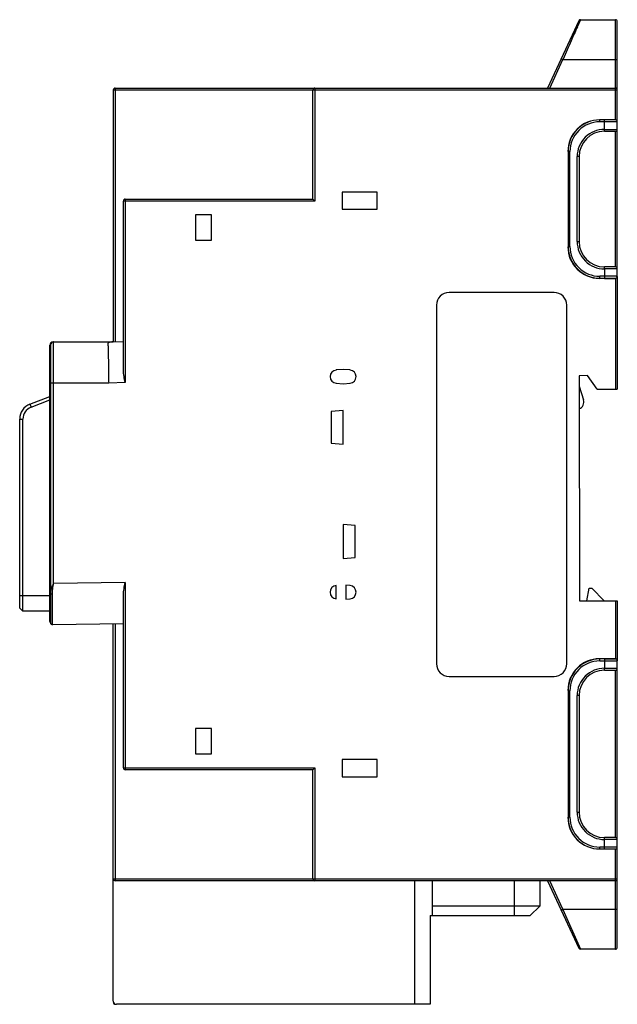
# Model space of a CAD drawing. Header units: millimetres. Extents: x 20 to 114, y 15 to 171.
import ezdxf

# ---------------------------------------------------------------- set-up
doc = ezdxf.new("R2010")
doc.units = ezdxf.units.MM
doc.header["$LTSCALE"] = 12.12713
doc.layers.get('0').update_dxf_attribs({"linetype": 'CONTINUOUS'})

msp = doc.modelspace()

# ---------------------------------------------------------------- linework, layer by layer
at = {"color": 7}
for p, q in [((107.96, 170.5), (103.04, 159.87)), ((108.23, 170.67), (107.7, 169.48)), ((108.23, 170.67), (113.74, 170.67)), ((113.74, 154.87), (113.74, 170.67)), ((114.04, 130.19), (114.04, 170.37)), ((103.37, 159.87), (105.45, 164.37)), ((105.45, 164.37), (105.18, 164.5)), ((105.49, 164.46), (105.45, 164.37)), ((105.45, 164.37), (114.04, 164.37)), ((34.54, 159.57), (34.54, 119.86)), ((114.04, 159.57), (34.54, 159.57)), ((34.84, 159.87), (34.84, 119.88)), ((34.84, 159.87), (113.74, 159.87)), ((66.04, 142.37), (66.04, 159.57)), ((66.34, 159.87), (66.34, 142.07)), ((111.27, 154.57), (111.27, 154.87)), ((113.74, 154.87), (111.27, 154.87)), ((114.04, 154.57), (111.27, 154.57)), ((112.04, 153.37), (112.04, 154.87)), ((112, 153.07), (113.74, 153.07)), ((112.04, 153.37), (114.04, 153.37)), ((113.74, 131.67), (113.74, 153.07)), ((106.27, 149.87), (106.27, 134.9)), ((106.27, 149.87), (106.57, 149.87)), ((106.57, 134.9), (106.57, 149.87)), ((107.7, 135.67), (107.7, 149.07)), ((108, 149.07), (107.7, 149.07)), ((108, 149.07), (108, 135.67)), ((70.62, 143.49), (70.62, 140.76)), ((76.15, 143.49), (70.62, 143.49)), ((76.15, 140.76), (76.15, 143.49)), ((36.14, 115.36), (36.14, 142.07)), ((66.34, 142.07), (36.14, 142.07)), ((36.44, 142.37), (36.44, 113.42)), ((36.44, 142.37), (66.04, 142.37)), ((66.04, 142.37), (66.34, 142.07)), ((47.53, 139.88), (47.53, 135.87)), ((50.04, 139.88), (47.53, 139.88)), ((50.04, 135.87), (50.04, 139.88)), ((70.62, 140.76), (76.15, 140.76)), ((47.53, 135.87), (50.04, 135.87)), ((107.7, 135.67), (108, 135.67)), ((106.57, 134.9), (106.27, 134.9)), ((113.74, 131.67), (112, 131.67)), ((114.04, 131.37), (112.04, 131.37)), ((112.04, 131.37), (112.04, 129.9)), ((112.04, 130.2), (111.27, 130.2)), ((111.27, 129.9), (111.27, 130.2)), ((111.27, 129.9), (112.04, 129.9)), ((112.04, 129.87), (113.74, 129.87)), ((113.74, 129.89), (113.74, 112.37)), ((114.04, 130.17), (114.04, 112.37)), ((104.07, 127.65), (87.5, 127.65)), ((85.51, 125.66), (85.51, 69.09)), ((106.06, 69.09), (106.06, 125.65)), ((25.14, 81.75), (25.14, 119.85)), ((25.14, 119.85), (34.54, 119.85)), ((34.53, 119.87), (36.14, 119.91)), ((24.54, 75.75), (24.54, 119.35)), ((24.64, 119.35), (24.64, 75.55)), ((70.79, 115.51), (69.69, 115.42)), ((71.88, 115.42), (70.79, 115.51)), ((36.44, 113.42), (33.82, 113.35)), ((109.33, 114.53), (108.04, 114.52)), ((108.04, 114.52), (108.05, 79.02)), ((110.84, 112.37), (109.33, 114.53)), ((33.82, 113.35), (24.64, 113.35)), ((69.69, 113.32), (70.79, 113.23)), ((70.79, 113.23), (71.88, 113.32)), ((108.04, 112.87), (108.69, 110.71)), ((110.84, 112.37), (114.04, 112.37)), ((21.39, 110.01), (24.54, 111.22)), ((21.57, 109.55), (24.54, 110.69)), ((21.39, 110.01), (21.57, 109.55)), ((70.79, 109.04), (68.89, 108.87)), ((68.89, 108.87), (68.89, 103.87)), ((70.79, 103.7), (70.79, 109.04)), ((19.79, 77.87), (19.79, 107.68)), ((19.79, 107.68), (20.29, 107.68)), ((20.29, 77.37), (20.29, 107.68)), ((68.89, 103.87), (70.79, 103.7)), ((72.69, 90.87), (70.79, 91.04)), ((70.79, 91.04), (70.79, 85.7)), ((72.69, 85.87), (72.69, 90.87)), ((70.79, 85.7), (72.69, 85.87)), ((36.44, 81.9), (25.14, 81.75)), ((36.44, 81.9), (36.44, 52.37)), ((69.72, 79.32), (69.72, 81.42)), ((71.88, 81.42), (71.22, 81.47)), ((71.22, 81.47), (71.22, 79.27)), ((109.22, 79.01), (109.59, 81)), ((109.59, 81), (110, 81)), ((110, 81), (111.94, 79.01)), ((19.79, 79.87), (24.54, 79.87)), ((24.94, 75.25), (24.94, 80.11)), ((36.14, 52.67), (36.14, 79.94)), ((71.22, 79.27), (71.88, 79.32)), ((20.29, 77.37), (19.79, 77.87)), ((108.05, 79.02), (114.04, 78.99)), ((113.74, 78.99), (113.74, 69.85)), ((114.04, 78.99), (114.04, 69.57)), ((24.54, 77.37), (20.29, 77.37)), ((36.14, 75.39), (24.94, 75.25)), ((34.54, 15.87), (34.54, 75.37)), ((34.84, 75.37), (34.84, 34.87)), ((112.04, 69.84), (111.27, 69.84)), ((111.27, 69.54), (111.27, 69.84)), ((111.27, 69.54), (112.04, 69.54)), ((112.04, 69.87), (113.74, 69.87)), ((112.04, 69.84), (112.04, 68.37)), ((112.04, 68.37), (114.04, 68.37)), ((114.04, 24.37), (114.04, 69.55)), ((87.5, 67.09), (104.07, 67.09)), ((112, 68.07), (113.74, 68.07)), ((113.74, 41.67), (113.74, 68.07)), ((106.27, 64.84), (106.57, 64.84)), ((106.27, 64.84), (106.27, 44.87)), ((106.57, 44.87), (106.57, 64.84)), ((108, 64.07), (107.7, 64.07)), ((107.7, 45.67), (107.7, 64.07)), ((108, 64.07), (108, 45.67)), ((50.04, 58.88), (47.53, 58.88)), ((47.53, 58.88), (47.53, 54.86)), ((50.04, 54.86), (50.04, 58.88)), ((47.53, 54.86), (50.04, 54.86)), ((76.15, 53.98), (70.62, 53.98)), ((70.62, 53.98), (70.62, 51.25)), ((76.15, 51.25), (76.15, 53.98)), ((36.14, 52.67), (66.34, 52.67)), ((66.04, 52.37), (36.44, 52.37)), ((66.04, 52.37), (66.34, 52.67)), ((66.04, 35.17), (66.04, 52.37)), ((66.34, 52.67), (66.34, 34.87)), ((70.62, 51.25), (76.15, 51.25)), ((107.7, 45.67), (108, 45.67)), ((106.57, 44.87), (106.27, 44.87)), ((113.74, 41.67), (112, 41.67)), ((114.04, 41.37), (112.04, 41.37)), ((112.04, 39.87), (112.04, 41.37)), ((114.04, 40.17), (111.27, 40.17)), ((111.27, 39.87), (111.27, 40.17)), ((111.27, 39.87), (113.74, 39.87)), ((113.74, 24.07), (113.74, 39.87)), ((34.54, 35.17), (114.04, 35.17)), ((113.74, 34.87), (34.84, 34.87)), ((82.04, 34.87), (82.04, 15.37)), ((84.84, 34.87), (84.84, 29.37)), ((97.8, 29.37), (97.8, 34.87)), ((101.84, 34.87), (101.8, 30.87)), ((103.04, 34.87), (107.96, 24.24)), ((105.45, 30.37), (103.37, 34.87)), ((101.8, 30.87), (84.84, 30.87)), ((100.29, 29.37), (101.8, 30.87)), ((105.18, 30.24), (105.45, 30.37)), ((105.45, 30.37), (114.04, 30.37)), ((105.45, 30.37), (105.47, 30.32)), ((105.47, 30.32), (108.23, 24.07)), ((84.54, 29.37), (100.29, 29.37)), ((84.54, 29.37), (84.54, 15.37)), ((113.74, 24.07), (108.23, 24.07)), ((84.54, 15.37), (35.04, 15.37))]:
    msp.add_line(p, q, dxfattribs=at)
for centre, radius, start, end in [((108.23, 170.37), 0.3, 90, 155.1579), ((113.74, 170.37), 0.3, 0, 90), ((34.84, 159.57), 0.3, 90, 180), ((66.34, 159.57), 0.3, 90, 180), ((113.74, 159.57), 0.3, 0, 90), ((111.27, 149.87), 5, 89.999, 179.999), ((111.27, 149.87), 4.7, 89.9984, 179.9986), ((113.74, 154.57), 0.3, 0, 90), ((112, 149.07), 4.3, 89.5698, 180), ((112, 149.07), 4, 90.0004, 180), ((113.74, 153.37), 0.3, 270, 360), ((36.44, 142.07), 0.3, 90, 180), ((112, 135.67), 4.3, 180, 270.4297), ((112, 135.67), 4, 180, 270), ((111.27, 134.9), 5, 179.9995, 270.0005), ((111.27, 134.9), 4.7, 180.0006, 270.0014), ((113.74, 131.37), 0.3, 0, 90), ((113.74, 130.19), 0.3, 269.981, 0.0167), ((87.5, 125.66), 1.99, 89.9235, 180.0378), ((104.07, 125.66), 1.99, 359.9235, 90.0378), ((25.04, 119.35), 0.5, 85.2542, 180), ((25.14, 119.35), 0.5, 90, 180), ((69.79, 114.37), 1.05, 95, 265.0205), ((71.79, 114.37), 1.05, 274.9956, 85), ((107.54, 110.36), 1.2, 294.5943, 16.77), ((22.29, 107.68), 2.5, 111, 180), ((22.29, 107.68), 2, 111, 180), ((69.79, 80.37), 1.05, 93.8226, 266.1774), ((71.79, 80.37), 1.05, 275.0054, 85), ((28.37, 80.11), 3.44, 179.0732, 180.0259), ((25.04, 75.75), 0.5, 180, 223.0718), ((24.94, 75.55), 0.3, 180, 270.8465), ((87.5, 69.08), 1.99, 179.9235, 270.0378), ((104.07, 69.08), 1.99, 269.9235, 0.0378), ((111.27, 64.84), 5, 89.9995, 180.0005), ((111.27, 64.84), 4.7, 90.0005, 180.0013), ((112, 64.07), 4.3, 89.5698, 180), ((113.74, 69.55), 0.3, 359.9833, 90.019), ((113.74, 68.37), 0.3, 270, 360), ((112, 64.07), 4, 90.0004, 180), ((36.44, 52.67), 0.3, 180, 270), ((112, 45.67), 4.3, 180, 270.4297), ((112, 45.67), 4, 180, 270), ((111.27, 44.87), 5, 180.001, 270.001), ((111.27, 44.87), 4.7, 180.0016, 270.0028), ((113.74, 41.37), 0.3, 0, 90), ((113.74, 40.17), 0.3, 270, 360), ((34.84, 35.17), 0.3, 180, 270), ((66.34, 35.17), 0.3, 180, 270), ((113.74, 35.17), 0.3, 270, 360), ((108.23, 24.37), 0.3, 204.8421, 270), ((113.74, 24.37), 0.3, 270, 360), ((35.04, 15.87), 0.5, 180, 270), ((34.84, 15.67), 0.3, 180, 270)]:
    msp.add_arc(centre, radius, start, end, dxfattribs=at)
for centre, major_axis, ratio, start_param, end_param in [((111.24, 149.87), (5, 0), 0.999962, 1.570796, 3.141593), ((111.24, 134.87), (3.54, 3.54), 0.999924, -3.926953, -2.356233), ((111.24, 64.87), (-3.54, 3.54), 0.999924, -0.78536, 0.78536), ((111.24, 44.87), (5, 0), 0.999962, -3.141593, -1.570796)]:
    msp.add_ellipse(centre, major_axis=major_axis, ratio=ratio, start_param=start_param, end_param=end_param, dxfattribs=at)
for points, knots in [([(107.74, 169.57), (107.41, 168.82), (106.87, 167.6), (106.12, 165.9), (105.71, 164.95), (105.49, 164.46)], [0, 0, 0, 0, 0.442656, 0.714188, 1, 1, 1, 1]), ([(112, 153.07), (112.01, 153.07), (112.01, 153.08), (112.02, 153.11), (112.03, 153.17), (112.03, 153.26), (112.03, 153.33), (112.04, 153.37)], [0, 0, 0, 0, 0.031941, 0.091327, 0.304556, 0.624025, 1, 1, 1, 1]), ([(112.04, 131.37), (112.03, 131.41), (112.03, 131.48), (112.03, 131.57), (112.02, 131.63), (112.01, 131.66), (112.01, 131.67), (112, 131.67)], [0, 0, 0, 0, 0.375946, 0.695406, 0.908681, 0.968072, 1, 1, 1, 1]), ([(114.04, 130.19), (114.04, 130.19), (114.03, 130.19), (114.03, 130.19), (114.01, 130.19), (113.99, 130.19), (113.94, 130.19), (113.88, 130.19), (113.79, 130.2), (113.69, 130.2), (113.58, 130.2), (113.39, 130.2), (113.13, 130.2), (112.79, 130.2), (112.42, 130.2), (112.17, 130.2), (112.04, 130.2)], [0, 0, 0, 0, 0.001264, 0.004905, 0.01093, 0.019325, 0.043155, 0.076227, 0.118192, 0.168625, 0.227088, 0.293006, 0.444481, 0.617316, 0.805097, 1, 1, 1, 1]), ([(112.04, 129.9), (112.15, 129.9), (112.36, 129.9), (112.68, 129.9), (112.97, 129.9), (113.19, 129.9), (113.35, 129.9), (113.44, 129.9), (113.53, 129.9), (113.6, 129.89), (113.66, 129.89), (113.69, 129.89), (113.72, 129.89), (113.73, 129.89), (113.73, 129.89), (113.74, 129.89), (113.74, 129.89)], [0, 0, 0, 0, 0.194669, 0.382655, 0.555574, 0.706991, 0.772818, 0.831246, 0.881731, 0.92373, 0.956765, 0.9806, 0.98901, 0.995053, 0.998712, 1, 1, 1, 1]), ([(113.74, 129.87), (113.78, 129.87), (113.87, 129.89), (113.99, 129.99), (114.04, 130.1), (114.04, 130.17)], [0, 0, 0, 0, 0.297725, 0.558111, 1, 1, 1, 1]), ([(34.54, 119.85), (34.4, 119.85), (34.21, 119.84), (33.98, 119.81), (33.85, 119.76), (33.76, 119.7), (33.67, 119.59), (33.68, 119.44), (33.71, 119.28), (33.75, 119.09), (33.76, 118.81), (33.76, 118.43), (33.76, 118.01), (33.76, 117.53), (33.77, 117.02), (33.78, 116.46), (33.79, 115.67), (33.8, 114.63), (33.81, 113.78), (33.82, 113.35)], [0, 0, 0, 0, 0.056859, 0.079288, 0.097572, 0.112509, 0.125669, 0.153979, 0.171575, 0.191314, 0.23637, 0.288941, 0.348696, 0.414989, 0.487143, 0.564436, 0.646114, 0.819458, 1, 1, 1, 1]), ([(36.44, 113.42), (36.37, 113.74), (36.26, 114.23), (36.16, 114.88), (36.14, 115.2), (36.14, 115.36)], [0, 0, 0, 0, 0.505805, 0.75517, 1, 1, 1, 1]), ([(24.64, 80.19), (24.64, 80.31), (24.68, 80.57), (24.84, 81.1), (25.02, 81.49), (25.14, 81.75)], [0, 0, 0, 0, 0.230706, 0.477512, 1, 1, 1, 1]), ([(24.97, 80.62), (24.98, 80.72), (25.02, 81.09), (25.09, 81.47), (25.14, 81.75)], [0, 0, 0, 0, 0.247573, 1, 1, 1, 1]), ([(36.14, 79.94), (36.14, 80.1), (36.16, 80.43), (36.26, 81.08), (36.37, 81.57), (36.44, 81.9)], [0, 0, 0, 0, 0.244842, 0.494234, 1, 1, 1, 1]), ([(24.64, 80.19), (24.64, 80.17), (24.67, 80.15), (24.77, 80.12), (24.87, 80.11), (24.94, 80.11)], [0, 0, 0, 0, 0.12761, 0.332365, 1, 1, 1, 1]), ([(24.94, 80.17), (24.94, 80.2), (24.94, 80.36), (24.96, 80.51), (24.97, 80.62)], [0, 0, 0, 0, 0.247202, 1, 1, 1, 1]), ([(112, 68.07), (112.01, 68.07), (112.01, 68.08), (112.02, 68.11), (112.03, 68.17), (112.03, 68.26), (112.03, 68.33), (112.04, 68.37)], [0, 0, 0, 0, 0.031941, 0.091327, 0.304556, 0.624025, 1, 1, 1, 1]), ([(113.74, 69.85), (113.74, 69.85), (113.73, 69.85), (113.73, 69.85), (113.72, 69.85), (113.69, 69.85), (113.66, 69.85), (113.6, 69.85), (113.53, 69.85), (113.44, 69.84), (113.35, 69.84), (113.19, 69.84), (112.97, 69.84), (112.68, 69.84), (112.36, 69.84), (112.15, 69.84), (112.04, 69.84)], [0, 0, 0, 0, 0.001288, 0.004946, 0.010989, 0.019399, 0.043234, 0.076269, 0.118268, 0.168752, 0.22718, 0.293007, 0.444424, 0.617343, 0.80533, 1, 1, 1, 1]), ([(112.04, 69.54), (112.17, 69.54), (112.42, 69.54), (112.79, 69.54), (113.13, 69.54), (113.39, 69.54), (113.58, 69.54), (113.69, 69.54), (113.79, 69.55), (113.88, 69.55), (113.94, 69.55), (113.99, 69.55), (114.01, 69.55), (114.03, 69.55), (114.03, 69.55), (114.04, 69.55), (114.04, 69.55)], [0, 0, 0, 0, 0.194903, 0.382684, 0.555519, 0.706994, 0.772912, 0.831375, 0.881807, 0.923773, 0.956845, 0.980675, 0.989071, 0.995096, 0.998736, 1, 1, 1, 1]), ([(114.04, 69.57), (114.04, 69.64), (113.99, 69.75), (113.87, 69.85), (113.78, 69.87), (113.74, 69.87)], [0, 0, 0, 0, 0.441857, 0.702299, 1, 1, 1, 1]), ([(112.04, 41.37), (112.03, 41.41), (112.03, 41.48), (112.03, 41.57), (112.02, 41.63), (112.01, 41.66), (112.01, 41.67), (112, 41.67)], [0, 0, 0, 0, 0.375946, 0.695406, 0.908681, 0.968072, 1, 1, 1, 1])]:
    msp.add_open_spline(points, degree=3, knots=knots, dxfattribs=at)

doc.saveas('drawing.dxf')
